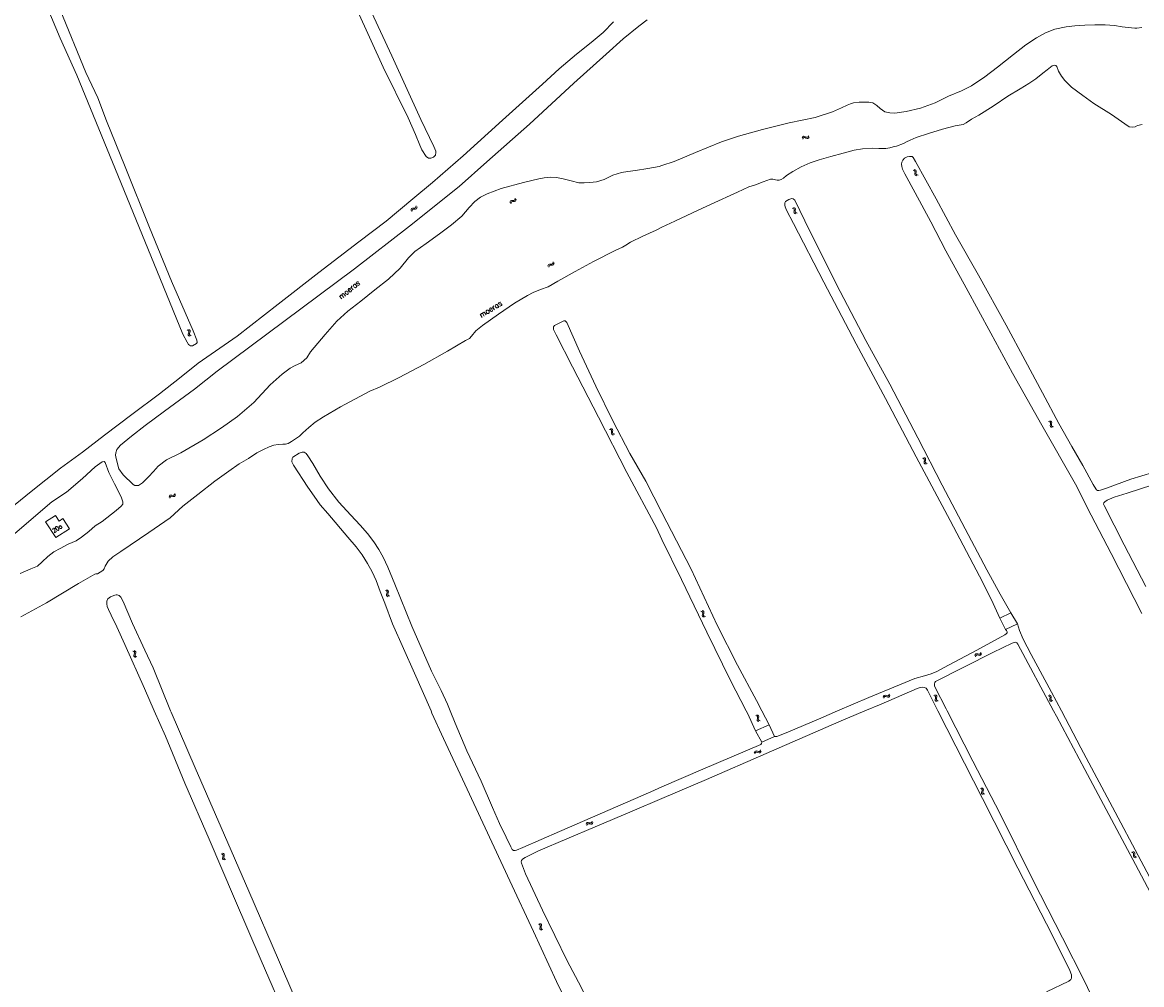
# Model space of a CAD drawing. Header units: metres. Extents: x 189705 to 199106, y 581686 to 588448.
# Tile 124 of 256: x 192768 to 193174, y 587401 to 587749. Entities that reach past the tile are written whole.
import ezdxf

# ---------------------------------------------------------------- set-up
doc = ezdxf.new("R2010")
doc.units = ezdxf.units.M
doc.layers.add('B-WA-OG-GBKN-G', color=7, linetype='Continuous', lineweight=18)
doc.styles.add('Style-STANDARD', font='STANDARD.shx')

msp = doc.modelspace()

# ---------------------------------------------------------------- linework, layer by layer
at = {"layer": 'B-WA-OG-GBKN-G'}
for p, q in [((193050.827, 587707.609), (193051.044, 587707.954)), ((193050.973, 587707.134), (193051.192, 587707.478)), ((193051.044, 587707.954), (193051.306, 587708.15)), ((193051.192, 587707.478), (193051.457, 587707.672)), ((193051.306, 587708.15), (193051.645, 587708.14)), ((193051.457, 587707.672), (193051.783, 587707.663)), ((193051.645, 587708.14), (193052.019, 587707.98)), ((193051.783, 587707.663), (193052.167, 587707.506)), ((193052.019, 587707.98), (193052.395, 587707.821)), ((193052.167, 587707.506), (193052.541, 587707.344)), ((193052.395, 587707.821), (193052.724, 587707.808)), ((193052.541, 587707.344), (193052.87, 587707.331)), ((193052.724, 587707.808), (193052.996, 587708.006)), ((193052.87, 587707.331), (193053.142, 587707.531)), ((193052.996, 587708.006), (193053.215, 587708.352)), ((193053.142, 587707.531), (193053.36, 587707.877)), ((193090.95, 587695.873), (193091.343, 587695.766)), ((193091.343, 587695.766), (193091.608, 587695.571)), ((193091.36, 587696.153), (193091.754, 587696.049)), ((193091.608, 587695.571), (193091.696, 587695.257)), ((193091.66, 587694.844), (193091.617, 587694.438)), ((193091.617, 587694.438), (193091.703, 587694.12)), ((193091.696, 587695.257), (193091.66, 587694.844)), ((193091.703, 587694.12), (193091.975, 587693.921)), ((193091.754, 587696.049), (193092.019, 587695.857)), ((193091.975, 587693.921), (193092.37, 587693.815)), ((193092.019, 587695.857), (193092.11, 587695.531)), ((193092.069, 587695.126), (193092.029, 587694.72)), ((193092.029, 587694.72), (193092.115, 587694.402)), ((193092.11, 587695.531), (193092.069, 587695.126)), ((193092.115, 587694.402), (193092.385, 587694.201)), ((193092.385, 587694.201), (193092.78, 587694.096)), ((192946.302, 587684.896), (192946.609, 587685.015)), ((192946.609, 587685.015), (192946.781, 587685.305)), ((192946.781, 587685.305), (192946.844, 587685.708)), ((192947.102, 587684.926), (192947.166, 587685.33)), ((192909.086, 587681.28), (192909.133, 587681.685)), ((192909.133, 587681.685), (192909.285, 587681.975)), ((192909.285, 587681.975), (192909.594, 587682.112)), ((192909.423, 587680.915), (192909.472, 587681.32)), ((192909.472, 587681.32), (192909.627, 587681.609)), ((192909.594, 587682.112), (192910.001, 587682.129)), ((192909.627, 587681.609), (192909.925, 587681.742)), ((192909.925, 587681.742), (192910.339, 587681.765)), ((192910.001, 587682.129), (192910.409, 587682.148)), ((192910.339, 587681.765), (192910.747, 587681.781)), ((192910.409, 587682.148), (192910.711, 587682.279)), ((192910.711, 587682.279), (192910.871, 587682.575)), ((192910.747, 587681.781), (192911.049, 587681.912)), ((192910.871, 587682.575), (192910.919, 587682.981)), ((192911.049, 587681.912), (192911.207, 587682.209)), ((192911.207, 587682.209), (192911.255, 587682.615)), ((192944.946, 587684.081), (192945.009, 587684.484)), ((192945.009, 587684.484), (192945.172, 587684.767)), ((192945.172, 587684.767), (192945.487, 587684.892)), ((192945.268, 587683.703), (192945.333, 587684.105)), ((192945.333, 587684.105), (192945.5, 587684.388)), ((192945.487, 587684.892), (192945.894, 587684.894)), ((192945.5, 587684.388), (192945.803, 587684.509)), ((192945.803, 587684.509), (192946.217, 587684.517)), ((192945.894, 587684.894), (192946.302, 587684.896)), ((192946.217, 587684.517), (192946.625, 587684.516)), ((192946.625, 587684.516), (192946.932, 587684.635)), ((192946.932, 587684.635), (192947.102, 587684.926)), ((193047.191, 587682.142), (193047.581, 587682.024)), ((193047.581, 587682.024), (193047.839, 587681.821)), ((193047.608, 587682.411), (193047.999, 587682.295)), ((193047.871, 587681.093), (193047.817, 587680.689)), ((193047.839, 587681.821), (193047.919, 587681.505)), ((193047.919, 587681.505), (193047.871, 587681.093)), ((193047.999, 587682.295), (193048.259, 587682.096)), ((193048.288, 587681.364), (193048.236, 587680.959)), ((193048.236, 587680.959), (193048.313, 587680.639)), ((193048.259, 587682.096), (193048.341, 587681.767)), ((193048.341, 587681.767), (193048.288, 587681.364)), ((193047.817, 587680.689), (193047.894, 587680.369)), ((193047.894, 587680.369), (193048.16, 587680.161)), ((193048.16, 587680.161), (193048.552, 587680.045)), ((193048.313, 587680.639), (193048.577, 587680.43)), ((193048.577, 587680.43), (193048.969, 587680.313)), ((192958.684, 587661.068), (192958.747, 587661.471)), ((192958.747, 587661.471), (192958.91, 587661.754)), ((192958.91, 587661.754), (192959.225, 587661.879)), ((192959.006, 587660.69), (192959.071, 587661.092)), ((192959.071, 587661.092), (192959.238, 587661.375)), ((192959.225, 587661.879), (192959.632, 587661.881)), ((192959.238, 587661.375), (192959.541, 587661.496)), ((192959.541, 587661.496), (192959.955, 587661.504)), ((192959.632, 587661.881), (192960.04, 587661.883)), ((192959.955, 587661.504), (192960.363, 587661.503)), ((192960.04, 587661.883), (192960.347, 587662.002)), ((192960.347, 587662.002), (192960.519, 587662.292)), ((192960.363, 587661.503), (192960.67, 587661.622)), ((192960.519, 587662.292), (192960.582, 587662.695)), ((192960.67, 587661.622), (192960.84, 587661.913)), ((192960.84, 587661.913), (192960.904, 587662.317)), ((192828.322, 587637.84), (192827.956, 587638.022)), ((192828.546, 587637.589), (192828.322, 587637.84)), ((192828.326, 587636.482), (192828.447, 587636.871)), ((192828.351, 587636.144), (192828.326, 587636.482)), ((192828.779, 587638.033), (192828.413, 587638.215)), ((192828.447, 587636.871), (192828.568, 587637.261)), ((192828.568, 587637.261), (192828.546, 587637.589)), ((192829.006, 587637.784), (192828.779, 587638.033)), ((192828.787, 587636.668), (192828.904, 587637.066)), ((192828.811, 587636.343), (192828.787, 587636.668)), ((192829.031, 587636.099), (192828.811, 587636.343)), ((192828.904, 587637.066), (192829.027, 587637.455)), ((192829.027, 587637.455), (192829.006, 587637.784)), ((192828.572, 587635.903), (192828.351, 587636.144)), ((192828.938, 587635.723), (192828.572, 587635.903)), ((192829.395, 587635.916), (192829.031, 587636.099)), ((193140.082, 587604.824), (193140.47, 587604.697)), ((193140.47, 587604.697), (193140.723, 587604.489)), ((193140.506, 587605.083), (193140.894, 587604.959)), ((193140.723, 587604.489), (193140.796, 587604.171)), ((193140.796, 587604.171), (193140.738, 587603.76)), ((193140.894, 587604.959), (193141.149, 587604.754)), ((193141.161, 587604.021), (193141.1, 587603.617)), ((193141.149, 587604.754), (193141.223, 587604.423)), ((193141.223, 587604.423), (193141.161, 587604.021)), ((192980.991, 587601.977), (192981.387, 587601.881)), ((192981.387, 587601.881), (192981.656, 587601.693)), ((192981.393, 587602.268), (192981.789, 587602.175)), ((192981.656, 587601.693), (192981.753, 587601.382)), ((192981.728, 587600.968), (192981.696, 587600.561)), ((192981.696, 587600.561), (192981.791, 587600.246)), ((192981.753, 587601.382), (192981.728, 587600.968)), ((192981.789, 587602.175), (192982.059, 587601.99)), ((192981.791, 587600.246), (192982.068, 587600.054)), ((192982.059, 587601.99), (192982.159, 587601.667)), ((192982.068, 587600.054), (192982.466, 587599.959)), ((192982.129, 587601.261), (192982.1, 587600.854)), ((192982.1, 587600.854), (192982.195, 587600.539)), ((192982.159, 587601.667), (192982.129, 587601.261)), ((192982.195, 587600.539), (192982.47, 587600.345)), ((192982.47, 587600.345), (192982.868, 587600.25)), ((193140.738, 587603.76), (193140.674, 587603.357)), ((193140.674, 587603.357), (193140.744, 587603.036)), ((193140.744, 587603.036), (193141.005, 587602.822)), ((193141.005, 587602.822), (193141.394, 587602.696)), ((193141.1, 587603.617), (193141.17, 587603.296)), ((193141.17, 587603.296), (193141.429, 587603.081)), ((193141.429, 587603.081), (193141.818, 587602.955)), ((193094.826, 587591.762), (193095.212, 587591.631)), ((193094.398, 587591.51), (193094.783, 587591.377)), ((193094.783, 587591.377), (193095.033, 587591.164)), ((193095.036, 587590.435), (193094.965, 587590.033)), ((193094.965, 587590.033), (193095.029, 587589.711)), ((193095.029, 587589.711), (193095.287, 587589.493)), ((193095.033, 587591.164), (193095.1, 587590.845)), ((193095.1, 587590.845), (193095.036, 587590.435)), ((193095.212, 587591.631), (193095.463, 587591.421)), ((193095.287, 587589.493), (193095.674, 587589.36)), ((193095.463, 587590.689), (193095.395, 587590.286)), ((193095.395, 587590.286), (193095.459, 587589.963)), ((193095.459, 587589.963), (193095.715, 587589.745)), ((193095.463, 587591.421), (193095.532, 587591.09)), ((193095.532, 587591.09), (193095.463, 587590.689)), ((193095.715, 587589.745), (193096.102, 587589.612)), ((192821.418, 587577.449), (192821.538, 587577.839)), ((192821.538, 587577.839), (192821.741, 587578.096)), ((192821.682, 587577.029), (192821.805, 587577.417)), ((192821.741, 587578.096), (192822.07, 587578.174)), ((192821.805, 587577.417), (192822.01, 587577.673)), ((192822.01, 587577.673), (192822.327, 587577.749)), ((192822.07, 587578.174), (192822.473, 587578.116)), ((192822.327, 587577.749), (192822.739, 587577.696)), ((192822.473, 587578.116), (192822.878, 587578.06)), ((192822.739, 587577.696), (192823.142, 587577.637)), ((192822.878, 587578.06), (192823.198, 587578.133)), ((192823.142, 587577.637), (192823.463, 587577.71)), ((192823.198, 587578.133), (192823.41, 587578.394)), ((192823.41, 587578.394), (192823.532, 587578.785)), ((192823.463, 587577.71), (192823.674, 587577.974)), ((192823.674, 587577.974), (192823.795, 587578.364)), ((192899.78, 587543.632), (192900.151, 587543.463)), ((192900.151, 587543.463), (192900.38, 587543.228)), ((192900.23, 587543.843), (192900.602, 587543.676)), ((192900.38, 587543.228), (192900.417, 587542.904)), ((192900.602, 587543.676), (192900.832, 587543.444)), ((192900.87, 587543.107), (192900.763, 587542.714)), ((192900.832, 587543.444), (192900.87, 587543.107)), ((192900.314, 587542.502), (192900.206, 587542.109)), ((192900.206, 587542.109), (192900.24, 587541.781)), ((192900.24, 587541.781), (192900.476, 587541.54)), ((192900.417, 587542.904), (192900.314, 587542.502)), ((192900.476, 587541.54), (192900.848, 587541.372)), ((192900.763, 587542.714), (192900.658, 587542.32)), ((192900.658, 587542.32), (192900.691, 587541.993)), ((192900.691, 587541.993), (192900.926, 587541.751)), ((192900.926, 587541.751), (192901.298, 587541.582)), ((193014.458, 587535.964), (193014.075, 587536.109)), ((193014.706, 587535.737), (193014.458, 587535.964)), ((193014.894, 587536.202), (193014.511, 587536.347)), ((193014.599, 587534.614), (193014.68, 587535.012)), ((193014.68, 587535.012), (193014.76, 587535.413)), ((193014.76, 587535.413), (193014.706, 587535.737)), ((193015.144, 587535.977), (193014.894, 587536.202)), ((193015.038, 587534.845), (193015.115, 587535.252)), ((193015.115, 587535.252), (193015.198, 587535.652)), ((193015.198, 587535.652), (193015.144, 587535.977)), ((193014.657, 587534.28), (193014.599, 587534.614)), ((193014.901, 587534.062), (193014.657, 587534.28)), ((193015.283, 587533.92), (193014.901, 587534.062)), ((193015.094, 587534.524), (193015.038, 587534.845)), ((193015.338, 587534.303), (193015.094, 587534.524)), ((193015.719, 587534.158), (193015.338, 587534.303)), ((192808.337, 587521.667), (192808.698, 587521.476)), ((192808.804, 587520.507), (192808.673, 587520.121)), ((192808.673, 587520.121), (192808.688, 587519.792)), ((192808.688, 587519.792), (192808.909, 587519.537)), ((192808.698, 587521.476), (192808.913, 587521.228)), ((192808.799, 587521.85), (192809.16, 587521.662)), ((192808.93, 587520.902), (192808.804, 587520.507)), ((192808.909, 587519.537), (192809.271, 587519.348)), ((192808.913, 587521.228), (192808.93, 587520.902)), ((192809.265, 587520.693), (192809.137, 587520.305)), ((192809.137, 587520.305), (192809.151, 587519.976)), ((192809.151, 587519.976), (192809.371, 587519.721)), ((192809.16, 587521.662), (192809.377, 587521.417)), ((192809.394, 587521.079), (192809.265, 587520.693)), ((192809.371, 587519.721), (192809.733, 587519.531)), ((192809.377, 587521.417), (192809.394, 587521.079)), ((193113.318, 587520.015), (193113.461, 587520.397)), ((193113.461, 587520.397), (193113.678, 587520.641)), ((193113.557, 587519.58), (193113.702, 587519.96)), ((193113.678, 587520.641), (193114.012, 587520.7)), ((193113.702, 587519.96), (193113.922, 587520.204)), ((193113.922, 587520.204), (193114.243, 587520.261)), ((193114.012, 587520.7), (193114.41, 587520.619)), ((193114.243, 587520.261), (193114.651, 587520.184)), ((193114.41, 587520.619), (193114.811, 587520.539)), ((193114.651, 587520.184), (193115.05, 587520.101)), ((193114.811, 587520.539), (193115.136, 587520.593)), ((193115.05, 587520.101), (193115.375, 587520.156)), ((193115.136, 587520.593), (193115.362, 587520.842)), ((193115.362, 587520.842), (193115.506, 587521.225)), ((193115.375, 587520.156), (193115.601, 587520.406)), ((193115.601, 587520.406), (193115.745, 587520.789)), ((193080.122, 587505.005), (193080.286, 587505.378)), ((193080.286, 587505.378), (193080.517, 587505.61)), ((193080.336, 587504.557), (193080.502, 587504.928)), ((193080.502, 587504.928), (193080.736, 587505.159)), ((193080.517, 587505.61), (193080.853, 587505.649)), ((193080.736, 587505.159), (193081.06, 587505.198)), ((193080.853, 587505.649), (193081.247, 587505.546)), ((193081.06, 587505.198), (193081.462, 587505.098)), ((193081.247, 587505.546), (193081.642, 587505.443)), ((193081.462, 587505.098), (193081.856, 587504.993)), ((193081.642, 587505.443), (193081.969, 587505.479)), ((193081.856, 587504.993), (193082.184, 587505.028)), ((193081.969, 587505.479), (193082.209, 587505.714)), ((193082.184, 587505.028), (193082.423, 587505.266)), ((193082.209, 587505.714), (193082.375, 587506.088)), ((193082.423, 587505.266), (193082.589, 587505.64)), ((193098.465, 587505.622), (193098.844, 587505.471)), ((193098.844, 587505.471), (193099.084, 587505.248)), ((193098.904, 587505.854), (193099.284, 587505.706)), ((193099.054, 587504.519), (193098.965, 587504.121)), ((193098.965, 587504.121), (193099.015, 587503.796)), ((193099.015, 587503.796), (193099.263, 587503.567)), ((193099.137, 587504.926), (193099.054, 587504.519)), ((193099.084, 587505.248), (193099.137, 587504.926)), ((193099.263, 587503.567), (193099.643, 587503.417)), ((193099.284, 587505.706), (193099.525, 587505.485)), ((193099.492, 587504.754), (193099.406, 587504.354)), ((193099.406, 587504.354), (193099.456, 587504.029)), ((193099.456, 587504.029), (193099.701, 587503.799)), ((193099.579, 587505.151), (193099.492, 587504.754)), ((193099.525, 587505.485), (193099.579, 587505.151)), ((193099.701, 587503.799), (193100.082, 587503.649)), ((193139.865, 587505.497), (193140.253, 587505.373)), ((193140.253, 587505.373), (193140.508, 587505.167)), ((193140.287, 587505.76), (193140.676, 587505.638)), ((193140.529, 587504.438), (193140.468, 587504.035)), ((193140.468, 587504.035), (193140.54, 587503.714)), ((193140.508, 587505.167), (193140.583, 587504.85)), ((193140.583, 587504.85), (193140.529, 587504.438)), ((193140.54, 587503.714), (193140.803, 587503.502)), ((193140.676, 587505.638), (193140.932, 587505.435)), ((193140.803, 587503.502), (193141.193, 587503.379)), ((193140.95, 587504.702), (193140.892, 587504.298)), ((193140.892, 587504.298), (193140.964, 587503.977)), ((193140.932, 587505.435), (193141.009, 587505.105)), ((193141.009, 587505.105), (193140.95, 587504.702)), ((193140.964, 587503.977), (193141.225, 587503.765)), ((193141.225, 587503.765), (193141.614, 587503.642)), ((193034.389, 587498.552), (193034.769, 587498.407)), ((193033.951, 587498.316), (193034.331, 587498.168)), ((193034.331, 587498.168), (193034.573, 587497.946)), ((193034.549, 587497.218), (193034.463, 587496.819)), ((193034.463, 587496.819), (193034.515, 587496.494)), ((193034.515, 587496.494), (193034.765, 587496.267)), ((193034.628, 587497.625), (193034.549, 587497.218)), ((193034.573, 587497.946), (193034.628, 587497.625)), ((193034.765, 587496.267), (193035.146, 587496.12)), ((193034.769, 587498.407), (193035.012, 587498.188)), ((193034.985, 587497.455), (193034.902, 587497.055)), ((193034.902, 587497.055), (193034.954, 587496.731)), ((193034.954, 587496.731), (193035.202, 587496.502)), ((193035.069, 587497.853), (193034.985, 587497.455)), ((193035.012, 587498.188), (193035.069, 587497.853)), ((193035.202, 587496.502), (193035.583, 587496.356)), ((193033.423, 587484.859), (193033.591, 587485.231)), ((193033.591, 587485.231), (193033.825, 587485.46)), ((193033.632, 587484.409), (193033.803, 587484.779)), ((193033.803, 587484.779), (193034.039, 587485.007)), ((193033.825, 587485.46), (193034.162, 587485.496)), ((193034.039, 587485.007), (193034.363, 587485.042)), ((193034.162, 587485.496), (193034.554, 587485.388)), ((193034.363, 587485.042), (193034.765, 587484.938)), ((193034.554, 587485.388), (193034.948, 587485.281)), ((193034.765, 587484.938), (193035.158, 587484.828)), ((193034.948, 587485.281), (193035.276, 587485.313)), ((193035.158, 587484.828), (193035.485, 587484.861)), ((193035.276, 587485.313), (193035.518, 587485.546)), ((193035.485, 587484.861), (193035.727, 587485.095)), ((193035.518, 587485.546), (193035.688, 587485.918)), ((193035.727, 587485.095), (193035.897, 587485.467)), ((193115.347, 587471.91), (193115.719, 587471.742)), ((193115.719, 587471.742), (193115.949, 587471.508)), ((193115.886, 587470.782), (193115.78, 587470.388)), ((193115.78, 587470.388), (193115.815, 587470.061)), ((193115.796, 587472.122), (193116.169, 587471.957)), ((193115.815, 587470.061), (193116.052, 587469.821)), ((193115.987, 587471.184), (193115.886, 587470.782)), ((193115.949, 587471.508), (193115.987, 587471.184)), ((193116.169, 587471.957), (193116.4, 587471.726)), ((193116.334, 587470.996), (193116.231, 587470.601)), ((193116.231, 587470.601), (193116.266, 587470.274)), ((193116.266, 587470.274), (193116.501, 587470.033)), ((193116.439, 587471.389), (193116.334, 587470.996)), ((193116.4, 587471.726), (193116.439, 587471.389)), ((193116.052, 587469.821), (193116.425, 587469.654)), ((193116.501, 587470.033), (193116.874, 587469.867)), ((192972.517, 587458.93), (192972.676, 587459.306)), ((192972.676, 587459.306), (192972.903, 587459.541)), ((192972.738, 587458.485), (192972.899, 587458.86)), ((192972.899, 587458.86), (192973.129, 587459.094)), ((192972.903, 587459.541), (192973.239, 587459.586)), ((192973.129, 587459.094), (192973.452, 587459.137)), ((192973.239, 587459.586), (192973.634, 587459.488)), ((192973.452, 587459.137), (192973.856, 587459.044)), ((192973.634, 587459.488), (192974.03, 587459.391)), ((192973.856, 587459.044), (192974.252, 587458.944)), ((192974.03, 587459.391), (192974.357, 587459.432)), ((192974.252, 587458.944), (192974.578, 587458.985)), ((192974.357, 587459.432), (192974.594, 587459.671)), ((192974.578, 587458.985), (192974.814, 587459.226)), ((192974.594, 587459.671), (192974.754, 587460.048)), ((192974.814, 587459.226), (192974.974, 587459.602)), ((192840.323, 587448.222), (192840.698, 587448.063)), ((192840.698, 587448.063), (192840.933, 587447.834)), ((192840.767, 587448.444), (192841.143, 587448.287)), ((192840.887, 587447.106), (192840.789, 587446.71)), ((192840.789, 587446.71), (192840.831, 587446.383)), ((192840.831, 587446.383), (192841.073, 587446.149)), ((192840.978, 587447.511), (192840.887, 587447.106)), ((192840.933, 587447.834), (192840.978, 587447.511)), ((192841.073, 587446.149), (192841.45, 587445.99)), ((192841.143, 587448.287), (192841.38, 587448.061)), ((192841.33, 587447.33), (192841.235, 587446.933)), ((192841.235, 587446.933), (192841.277, 587446.607)), ((192841.277, 587446.607), (192841.517, 587446.371)), ((192841.426, 587447.726), (192841.33, 587447.33)), ((192841.38, 587448.061), (192841.426, 587447.726)), ((192841.517, 587446.371), (192841.894, 587446.213)), ((193170.134, 587448.805), (193170.529, 587448.705)), ((193170.529, 587448.705), (193170.796, 587448.515)), ((193170.538, 587449.093), (193170.934, 587448.996)), ((193170.796, 587448.515), (193170.89, 587448.203)), ((193170.862, 587447.789), (193170.826, 587447.382)), ((193170.826, 587447.382), (193170.918, 587447.066)), ((193170.89, 587448.203), (193170.862, 587447.789)), ((193170.918, 587447.066), (193171.193, 587446.871)), ((193170.934, 587448.996), (193171.202, 587448.808)), ((193171.193, 587446.871), (193171.59, 587446.773)), ((193171.202, 587448.808), (193171.3, 587448.484)), ((193171.266, 587448.078), (193171.233, 587447.671)), ((193171.233, 587447.671), (193171.324, 587447.355)), ((193171.3, 587448.484), (193171.266, 587448.078)), ((193171.324, 587447.355), (193171.598, 587447.159)), ((193171.598, 587447.159), (193171.995, 587447.061)), ((192955.245, 587422.767), (192955.624, 587422.618)), ((192955.624, 587422.618), (192955.866, 587422.396)), ((192955.683, 587423.002), (192956.063, 587422.855)), ((192955.839, 587421.667), (192955.752, 587421.269)), ((192955.919, 587422.074), (192955.839, 587421.667)), ((192955.866, 587422.396), (192955.919, 587422.074)), ((192956.063, 587422.855), (192956.305, 587422.636)), ((192956.276, 587421.904), (192956.192, 587421.504)), ((192956.192, 587421.504), (192956.243, 587421.179)), ((192956.361, 587422.301), (192956.276, 587421.904)), ((192956.305, 587422.636), (192956.361, 587422.301)), ((192955.752, 587421.269), (192955.803, 587420.944)), ((192955.803, 587420.944), (192956.052, 587420.716)), ((192956.052, 587420.716), (192956.433, 587420.567)), ((192956.243, 587421.179), (192956.489, 587420.95)), ((192956.489, 587420.95), (192956.87, 587420.802))]:
    msp.add_line(p, q, dxfattribs=at)
at = {"layer": 'B-WA-OG-GBKN-G', "flags": 128}
for points in [[(192889.675, 587753.597), (192898.959, 587733.142), (192908.05, 587714.824), (192910.706, 587708.791), (192912.308, 587704.919), (192912.995, 587703.31), (192914.565, 587700.792), (192915.367, 587700.227), (192916.201, 587700.177), (192917.167, 587700.553), (192917.961, 587701.29), (192918.109, 587702.271), (192918.028, 587702.803), (192917.366, 587704.465), (192912.673, 587714.263), (192902.161, 587737.296), (192887.338, 587769.067)], [(192781.965, 587754.009), (192791.275, 587731.25), (192795.6, 587722.089), (192798.758, 587713.75), (192805.478, 587697.081), (192814.355, 587675.091), (192822.318, 587655.713), (192830.139, 587637.738), (192831.504, 587634.3), (192831.536, 587633.441), (192831.348, 587633.04), (192829.883, 587632.263), (192829.212, 587632.263), (192828.492, 587632.779), (192827.96, 587633.631), (192826.423, 587636.504), (192819.389, 587653.68), (192803.991, 587691.43), (192787.993, 587730.319), (192781.98, 587743.723), (192774.674, 587761.09)], [(192811.803, 587582.623), (192810.35, 587581.663), (192809.044, 587581.693), (192808.354, 587582.038), (192804.82, 587585.561), (192803.243, 587587.675), (192802.255, 587591.432), (192802.028, 587592.606), (192802.072, 587593.509), (192802.506, 587594.638), (192803.773, 587596.228), (192807.861, 587599.491), (192812.801, 587603.341), (192819.737, 587608.612), (192830.585, 587616.582), (192838.878, 587623.041), (192863.019, 587641.085), (192888.549, 587660.125), (192908.515, 587675.558), (192926.545, 587689.953), (192936.601, 587698.951), (192952.03, 587712.516), (192968.054, 587727.423), (192979.755, 587737.875), (192985.982, 587743.485), (192991.562, 587748.045), (192994.593, 587750.296)], [(192982.432, 587749.564), (192978.729, 587745.798), (192974.337, 587742.144), (192969.071, 587737.92), (192962.76, 587732.597), (192956.696, 587726.993), (192942.2, 587714.051), (192928.026, 587701.028), (192916.898, 587691.452), (192909.706, 587685.498), (192900.106, 587677.432), (192890.212, 587669.923), (192875.686, 587658.854), (192860.898, 587647.387), (192846.108, 587635.715), (192831.913, 587625.926), (192825.21, 587620.578), (192818.002, 587614.83), (192807.976, 587607.41), (192797.972, 587599.851), (192790.096, 587593.684), (192782.121, 587587.983), (192771.466, 587579.532), (192753.96, 587565.41)], [(193173.791, 587747.563), (193172.053, 587747.282), (193171.293, 587747.269), (193168.85, 587747.509), (193166.754, 587747.815), (193163.984, 587748.269), (193160.591, 587748.475), (193156.868, 587748.513), (193153.195, 587748.361), (193149.537, 587748.149), (193146.421, 587747.827), (193142.307, 587746.95), (193138.976, 587745.624), (193135.681, 587743.829), (193131.768, 587741.302), (193127.369, 587737.816), (193121.567, 587733.249), (193116.941, 587729.676), (193112.139, 587726.47), (193108.565, 587724.668), (193103.825, 587722.671), (193098.989, 587720.293), (193093.649, 587718.327), (193088.493, 587717.137), (193084.328, 587716.561), (193082.516, 587716.618), (193080.707, 587717.04), (193079.017, 587718.231), (193077.81, 587719.312), (193076.449, 587720.239), (193074.991, 587720.513), (193073.18, 587720.569), (193071.421, 587720.478), (193069.412, 587720.248), (193068.29, 587719.921), (193067.109, 587719.469), (193065.083, 587718.521), (193061.767, 587716.983), (193055.466, 587715.012), (193046.078, 587712.982), (193036.383, 587710.652), (193027.706, 587708.218), (193021.573, 587706.092), (193012.145, 587702.267), (193004.455, 587699.038), (193000, 587697.567)], [(193044.008, 587693.002), (193045.149, 587693.989), (193047.424, 587695.461), (193050.444, 587697.085), (193053.634, 587698.494), (193056.942, 587699.57), (193061.124, 587700.804), (193065.606, 587702.1), (193069.658, 587703.117), (193072.631, 587703.594), (193076.106, 587703.84), (193078.611, 587703.771), (193081.067, 587703.759), (193082.607, 587704.018), (193083.719, 587704.277), (193085.012, 587704.53), (193087.501, 587705.544), (193088.534, 587706.17), (193089.974, 587706.802), (193092.142, 587707.675), (193096.601, 587709.197), (193101.664, 587710.729), (193106.242, 587711.935), (193107.63, 587712.171), (193109.143, 587712.481), (193110.238, 587713.005), (193112.192, 587714.409), (193114.755, 587715.836), (193116.787, 587716.992), (193120.293, 587719.36), (193125.267, 587722.676), (193129.828, 587725.304), (193132.933, 587727.295), (193135.429, 587729.004), (193137.964, 587731), (193139.493, 587732.214), (193141.389, 587733.722), (193142.331, 587733.951), (193142.675, 587733.814), (193143.029, 587733.424), (193143.645, 587731.726), (193144.695, 587729.981), (193145.941, 587728.313), (193148.32, 587725.973), (193152.49, 587722.957), (193156.479, 587720.017), (193162.876, 587716.021), (193167.733, 587712.625), (193169.202, 587711.64), (193170.465, 587711.451)], [(193170.465, 587711.451), (193171.379, 587711.618), (193172.282, 587712.033), (193173.918, 587712.446)], [(193000, 587697.567), (192998.946, 587697.219), (192994.847, 587696.437), (192990.382, 587695.722), (192987.676, 587695.443)], [(193161.006, 587580.676), (193158.856, 587579.909), (193158.303, 587579.797), (193157.813, 587579.832), (193157.418, 587580.042), (193157.149, 587580.432), (193156.25, 587582.052), (193152.461, 587588.855), (193148.525, 587595.772), (193143.798, 587604.1), (193137.904, 587615.193), (193131.612, 587626.97), (193124.703, 587639.748), (193114.733, 587657.837), (193106.383, 587672.509), (193099.302, 587685.547), (193091.87, 587699.04), (193091.005, 587700.463), (193090.583, 587700.786), (193090.115, 587700.855), (193089.681, 587700.85), (193088.863, 587700.666), (193087.914, 587700.183), (193087.242, 587699.491), (193086.868, 587698.754), (193086.765, 587697.998), (193086.87, 587697.164), (193087.155, 587696.266), (193088.025, 587694.516), (193091.78, 587687.685), (193097.348, 587677.218), (193102.877, 587666.667), (193110.225, 587653.213), (193119.167, 587636.869), (193126.942, 587622.365), (193137.671, 587603.462), (193149.769, 587582.163), (193155.46, 587570.912), (193162.694, 587556.974), (193173.839, 587535.307)], [(192987.676, 587695.443), (192985.3, 587695.024), (192982.227, 587694.085), (192979.108, 587692.495), (192976.255, 587691.681), (192973.813, 587691.364), (192971.863, 587691.288), (192969.921, 587691.308), (192967.073, 587691.988), (192964.204, 587692.768), (192961.739, 587693.238), (192959.45, 587693.298), (192957.352, 587693.131), (192955.428, 587692.773), (192949.786, 587691.429), (192941.7, 587689.196), (192936.659, 587687.357), (192934.251, 587686.06), (192932.189, 587684.572), (192930.163, 587682.335), (192927.461, 587679.27), (192923.799, 587676.021), (192919.446, 587672.781), (192914.565, 587669.305), (192910.477, 587666.431), (192908.194, 587664.114), (192905.148, 587660.403), (192900.868, 587656.37), (192895.973, 587652.506), (192890.908, 587648.437), (192886.181, 587644.778), (192882.152, 587641.185), (192877.952, 587636.323), (192872.696, 587630.119), (192871.286, 587627.955), (192869.297, 587626.144), (192866.861, 587624.971), (192865.327, 587624.209), (192862.391, 587621.929), (192858.082, 587618.16), (192852.136, 587611.743), (192846.231, 587606.618), (192840.353, 587602.535), (192833.807, 587598.254), (192825.697, 587593.482), (192820.428, 587590.968), (192817.507, 587588.622), (192815.774, 587586.664), (192813.954, 587584.83), (192811.803, 587582.623)], [(193000, 587675.185), (193004.638, 587677.411), (193011.051, 587680.461), (193017.831, 587683.533), (193027.306, 587687.882), (193031.489, 587689.808), (193033.865, 587690.603), (193036.648, 587691.6), (193039.369, 587692.649), (193040.182, 587692.609), (193041.102, 587692.371), (193041.7, 587692.297), (193042.473, 587692.252), (193043.156, 587692.5), (193044.008, 587693.002)], [(193126.448, 587535.584), (193122.467, 587542.286), (193117.683, 587551.13), (193109.902, 587565.97), (193101.515, 587581.798), (193092.635, 587598.903), (193082.522, 587618.378), (193073.914, 587634.192), (193064.61, 587651.934), (193058.38, 587664.121), (193051.714, 587677.489), (193048.097, 587684.984), (193047.498, 587685.506), (193047.039, 587685.57), (193046.703, 587685.529), (193045.902, 587685.2), (193044.78, 587684.524), (193044.498, 587684.108), (193044.455, 587683.233), (193044.596, 587682.584), (193045.146, 587681.377), (193047.648, 587676.557), (193058.677, 587655.296), (193070.412, 587632.962), (193080.963, 587613.154), (193092.094, 587592.055), (193104.386, 587568.997), (193116.185, 587546.518), (193119.955, 587538.893), (193122.348, 587533.632)], [(192862.577, 587596.631), (192863.587, 587596.676), (192864.524, 587596.895), (192865.772, 587597.538), (192867.256, 587598.531), (192868.645, 587599.58), (192869.916, 587600.787), (192872.095, 587602.625), (192874.32, 587604.555), (192877.368, 587606.528), (192883.505, 587610.12), (192894.205, 587615.843), (192897.671, 587617.297), (192904.773, 587620.815), (192913.709, 587625.456), (192922.251, 587630.328), (192928.816, 587634.151), (192930.216, 587634.94), (192931.029, 587635.69), (192932.554, 587637.732), (192934.937, 587639.673), (192940.741, 587643.705), (192946.533, 587647.692), (192951.23, 587650.495), (192953.298, 587651.574), (192955.931, 587652.598), (192958.726, 587653.68), (192962.271, 587655.648), (192968.548, 587659.178), (192975.187, 587662.741), (192983.012, 587666.772), (192985.732, 587667.956), (192986.845, 587668.684), (192988.567, 587669.783), (192993.111, 587671.92), (192997.836, 587674.147), (193000, 587675.185)], [(193000, 587571.882), (192994.127, 587583.28), (192988.362, 587593.265), (192982.165, 587605.052), (192976.084, 587617.611), (192970.161, 587630.343), (192965.489, 587640.758), (192964.96, 587641.252), (192964.389, 587641.26), (192961.093, 587639.589), (192960.691, 587639.117), (192960.648, 587638.581), (192960.747, 587638.122), (192961.712, 587636.28), (192967.548, 587624.63), (192976.963, 587606.382), (192987.305, 587586.374), (192997.969, 587566.296), (193000, 587562.092)], [(192767.682, 587534.09), (192777.042, 587539.187), (192788.609, 587546.095), (192794.497, 587549.58), (192794.921, 587549.613), (192795.513, 587549.624), (192797.455, 587550.831), (192797.907, 587551.412), (192798.28, 587552.422), (192799.393, 587554.194), (192801.03, 587555.818), (192803.977, 587557.753), (192814.032, 587564.65), (192821.784, 587569.979), (192826.453, 587574.114), (192831.874, 587578.389), (192838.006, 587583.231), (192843.05, 587586.821), (192846.85, 587589.455), (192850.175, 587591.485), (192853.257, 587593.436), (192855.583, 587594.704), (192857.734, 587595.668), (192859.348, 587596.249), (192860.906, 587596.513), (192862.577, 587596.631)], [(192916.327, 587500), (192910.297, 587513.652), (192902.361, 587531.486), (192899.555, 587538.983), (192897.942, 587543.267), (192896.452, 587547.185), (192895.016, 587550.376), (192893.258, 587553.415), (192891.343, 587556.531), (192889.246, 587559.469), (192886.171, 587562.927), (192878.876, 587571.462), (192876.158, 587574.645), (192873.982, 587577.736), (192871.667, 587581.035), (192866.45, 587589.037), (192865.885, 587590.273), (192865.956, 587591.451), (192866.295, 587591.91)], [(192866.295, 587591.91), (192868.511, 587593.305), (192869.633, 587593.707), (192870.338, 587593.678), (192871.057, 587593.255), (192871.748, 587592.436), (192873.532, 587589.606), (192876.133, 587584.998), (192879.128, 587580.39), (192882.914, 587575.598), (192887.272, 587570.918), (192890.649, 587567.304), (192893.328, 587564.277), (192895.634, 587561.291), (192897.466, 587558.44), (192898.946, 587555.702), (192900.652, 587552.054), (192903.188, 587545.901), (192909.318, 587530.738), (192916.463, 587514.395), (192920.043, 587507.353), (192922.235, 587502.498), (192923.24, 587500)], [(192767.474, 587549.741), (192771.378, 587551.521), (192773.756, 587552.489), (192775.495, 587553.985), (192777.448, 587555.972), (192779.716, 587557.673), (192781.94, 587558.846), (192784.809, 587560.341), (192787.708, 587561.579), (192789.697, 587562.943), (192792.368, 587565.025), (192794.695, 587567.042), (192797.154, 587568.669), (192802.204, 587572.549), (192804.049, 587574.158), (192804.644, 587574.935), (192804.659, 587575.764), (192804.219, 587577.202), (192803.728, 587578.259), (192801.639, 587582.252), (192799.594, 587586.317), (192798.276, 587590.03), (192797.865, 587590.383), (192797.168, 587590.251), (192794.584, 587588.425), (192790.07, 587584.224), (192784.264, 587579.282), (192778.928, 587575.741), (192765.518, 587564.317)], [(193177.833, 587586.381), (193169.855, 587583.891), (193161.006, 587580.676)], [(193175.299, 587545.098), (193167.458, 587560.134), (193160.171, 587574.372), (193160.009, 587574.914), (193160.094, 587575.354), (193160.445, 587575.753), (193161.348, 587576.343), (193163.843, 587577.448), (193168.498, 587578.931), (193177.859, 587581.846)], [(193036.144, 587500), (193034.22, 587503.718), (193027.313, 587516.604), (193019.949, 587531.055), (193010.583, 587551.342), (193000, 587571.882)], [(192780.355, 587562.759), (192785.29, 587565.974), (192782.897, 587569.648), (192781.555, 587568.773), (192780.231, 587570.805), (192776.638, 587568.465), (192780.355, 587562.759)], [(193000, 587562.092), (193007.025, 587547.55), (193016.278, 587528.49), (193024.781, 587511.062), (193030.528, 587500)], [(192821.951, 587500), (192815.625, 587515.597), (192812.664, 587521.965), (192808.203, 587531.623), (192804.793, 587539.601), (192803.989, 587541.197), (192803.305, 587541.768), (192802.649, 587541.987), (192802.254, 587541.988), (192801.774, 587541.924), (192800.151, 587541.269), (192799.213, 587540.55), (192798.81, 587539.739), (192798.817, 587538.843), (192799.014, 587537.876), (192799.451, 587536.726), (192800.423, 587534.722), (192802.488, 587530.467), (192805.394, 587524.028), (192812.468, 587508.158), (192816.063, 587500)], [(193126.448, 587535.584), (193122.348, 587533.632)], [(193128.834, 587531.483), (193126.448, 587535.584)], [(193124.49, 587529.452), (193122.348, 587533.632)], [(193124.49, 587529.452), (193128.834, 587531.483)], [(193128.834, 587531.483), (193129.491, 587529.149), (193130.844, 587526.031), (193133.776, 587520.42), (193141.13, 587506.793), (193144.716, 587500)], [(193063.596, 587500), (193074.96, 587504.868), (193091.659, 587511.713), (193095.132, 587512.761), (193097.487, 587513.432), (193099.531, 587514.314), (193103.763, 587516.523), (193114.062, 587521.992), (193124.245, 587527.543), (193124.683, 587527.929), (193125.009, 587528.33), (193125.059, 587528.697), (193124.834, 587529.134), (193124.49, 587529.452)], [(193141.892, 587500), (193128.965, 587524.169), (193128.537, 587524.706), (193128.107, 587524.848), (193127.55, 587524.786), (193126.873, 587524.583), (193119.902, 587521.181), (193099.134, 587510.645), (193098.816, 587510.266), (193098.695, 587509.744), (193098.722, 587509.11), (193098.946, 587508.475), (193102.945, 587500.72), (193103.311, 587500)], [(193099.981, 587500), (193096.148, 587507.52), (193095.655, 587508.175), (193094.95, 587508.535), (193094.343, 587508.578), (193093.553, 587508.437), (193092.473, 587508.071), (193079.363, 587502.483), (193073.464, 587500)], [(192816.063, 587500), (192820.086, 587490.87), (192827.153, 587473.872), (192835.904, 587453.536), (192845.065, 587431.996), (192854.841, 587409.549), (192864.281, 587387.555), (192873.831, 587364.911), (192882.893, 587343.416), (192892.878, 587318.96), (192901.375, 587298.395), (192911.211, 587275.204), (192919.68, 587254.513), (192927.212, 587236.45), (192933.845, 587220.752), (192942.622, 587199.945), (192951.478, 587178.44)], [(192959.364, 587174.952), (192955.799, 587183.976), (192946.914, 587205.293), (192933.653, 587236.319), (192922.175, 587264.29), (192911.303, 587290.891), (192900.496, 587316.393), (192890.369, 587340.781), (192881.949, 587360.127), (192872.118, 587383.929), (192861.119, 587409.83), (192850.351, 587434.714), (192840.237, 587457.8), (192830.827, 587479.424), (192822.131, 587499.555), (192821.951, 587500)], [(193000, 587316.966), (192997.46, 587324.268), (192995.734, 587329.059), (192994.043, 587333.06), (192990.414, 587341.104), (192985.728, 587351.463), (192977.146, 587370.479), (192970.93, 587383.074), (192961.784, 587401.964), (192953.405, 587420.141), (192944.83, 587438.486), (192935.979, 587457.587), (192928.596, 587473.514), (192920.85, 587489.943), (192916.674, 587499.214), (192916.327, 587500)], [(192923.24, 587500), (192925.039, 587495.527), (192929.302, 587485.535), (192934.49, 587474.554), (192938.555, 587464.992), (192941.177, 587459.262), (192943.567, 587454.249), (192945.223, 587450.7), (192945.681, 587449.846), (192946.196, 587449.451), (192946.81, 587449.422), (192947.332, 587449.563), (192949.611, 587450.486), (192962.856, 587456.335), (192977.66, 587462.733), (192995.914, 587470.688), (193000, 587472.457)], [(193073.464, 587500), (193064.03, 587496.029), (193037.745, 587484.544), (193016.125, 587475.109), (193000, 587468.262)], [(193030.528, 587500), (193030.938, 587499.211), (193033.912, 587492.823)], [(193038.773, 587494.919), (193036.144, 587500)], [(193040.8, 587490.671), (193041.653, 587490.683), (193045.025, 587492.049), (193057.569, 587497.418), (193063.596, 587500)], [(193139.33, 587398.203), (193147.452, 587402.086), (193148.158, 587402.65), (193148.384, 587403.2), (193148.392, 587403.821), (193148.335, 587404.4), (193147.744, 587405.959), (193141.359, 587418.851), (193128.884, 587442.977), (193116.142, 587468.29), (193099.981, 587500)], [(193103.311, 587500), (193112.576, 587481.773), (193122.538, 587462.663), (193134.517, 587438.524), (193145.146, 587417.737), (193153.016, 587402.31), (193157.666, 587392.403), (193164.365, 587379.271), (193170.251, 587367.91), (193170.804, 587366.443)], [(193186.733, 587415.652), (193171.551, 587444.386), (193153.167, 587478.768), (193142.888, 587498.138), (193141.892, 587500)], [(193144.716, 587500), (193151.787, 587486.603), (193164.224, 587463.261), (193180.902, 587431.929), (193195.952, 587404.219), (193209.797, 587377.772), (193222.199, 587354.351), (193232.742, 587334.702), (193245.877, 587311.765), (193255.282, 587295.215), (193258.822, 587288.675), (193265.397, 587275.729), (193267.864, 587270.043), (193268.496, 587268.942), (193268.995, 587268.581), (193269.665, 587268.481), (193270.222, 587268.529), (193271.357, 587268.942), (193281.057, 587272.738), (193293.341, 587277.445), (193296.332, 587278.466), (193297.953, 587278.653)], [(193038.773, 587494.919), (193033.912, 587492.823)], [(193040.8, 587490.671), (193038.773, 587494.919)], [(193036.175, 587488.632), (193033.912, 587492.823)], [(193036.175, 587488.632), (193040.8, 587490.671)], [(193000, 587472.457), (193014.83, 587478.876), (193035.78, 587487.852), (193036.097, 587488.177), (193036.175, 587488.632)], [(193000, 587468.262), (192989.142, 587463.652), (192975.816, 587457.945), (192955.311, 587449.285), (192950.442, 587446.91), (192949.468, 587446.268), (192949.094, 587445.817), (192948.945, 587445.352), (192949.065, 587444.808), (192949.445, 587443.891), (192950.608, 587440.97)], [(192950.608, 587440.97), (192956.746, 587427.859), (192965.647, 587409.484), (192970.735, 587399.887), (192978.36, 587383.961), (192986.951, 587366.887), (192993.25, 587353.172), (192999.754, 587337.91), (193000, 587337.165)]]:
    msp.add_lwpolyline(points, dxfattribs=at)

# ---------------------------------------------------------------- texts
at = {"layer": 'B-WA-OG-GBKN-G', "style": 'Style-STANDARD'}
for s, height, rotation, p in [('moeras', 2, 38.9104, (192883.777, 587649.021)), ('moeras', 2, 31.51372, (192934.567, 587642.384)), ('20a', 1.6, 32.62504, (192779.759, 587564.413))]:
    msp.add_text(s, height=height, rotation=rotation, dxfattribs=at).set_placement(p)

doc.saveas('drawing.dxf')
